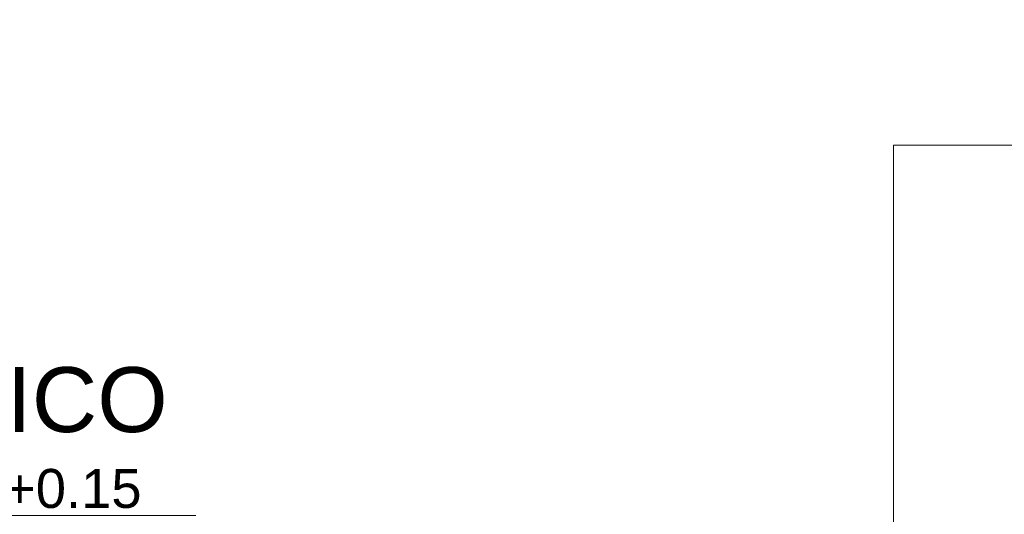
# Model space of a CAD drawing. Header units: millimetres. Extents: x -8931983 to 9630244, y 4 to 18563053.
# Tile 69 of 256: x 349139.15 to 349142.19, y 9281951.1 to 9281952.62. Entities that reach past the tile are written whole.
import ezdxf

# ---------------------------------------------------------------- set-up
doc = ezdxf.new("R2010")
doc.units = ezdxf.units.MM
for name, color, linetype, lineweight in [('.', 7, 'Continuous', 0), ('G-ANNO-DIMS', 7, 'Continuous', 5), ('TEXTO AMBIENTES', 7, 'Continuous', 30)]:
    doc.layers.add(name, color=color, linetype=linetype, lineweight=lineweight)
doc.layers.add('LMOBILIARIO', color=252, linetype='Continuous', lineweight=5, true_color=0x898989)
doc.styles.add('Arial_1', font='arial.ttf', dxfattribs={"height": 0.15})

# ---------------------------------------------------------------- blocks, each defined once
blk = doc.blocks.new('Cotas de elevación - M_Cota de elevación - Destino rellenado-517392-Nivel 1')
at = {"layer": 'G-ANNO-DIMS'}
for p, q in [((0, -0.0015), (0, 0.0015)), ((-0.0015, 0), (0.013, 0))]:
    blk.add_line(p, q, dxfattribs=at)
blk.add_circle((0, 0), 0.001, dxfattribs=at)
blk = doc.blocks.new('ESCRITORIOOO TOPICO')
at = {"layer": 'LMOBILIARIO', "lineweight": 0}
for p, q in [((-0.9748531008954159, 1.475256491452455), (-0.975971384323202, 1.539767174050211)), ((-0.8648696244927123, 1.477163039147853), (-0.865987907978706, 1.54167372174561)), ((-0.5636985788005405, 1.044416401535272), (-0.5682203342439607, 1.305263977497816)), ((-1.260844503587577, 1.03233147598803), (-1.265366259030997, 1.293179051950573)), ((-1.207849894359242, 1.03325012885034), (-1.212371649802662, 1.294097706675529)), ((-0.6166931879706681, 1.043497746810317), (-0.621214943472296, 1.30434532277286)), ((-0.7611940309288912, 0.793881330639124), (-0.743265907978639, 0.7958239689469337)), ((-0.7541108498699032, 0.7285123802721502), (-0.7611940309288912, 0.793881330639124)), ((-0.7441665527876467, 0.7938739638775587), (-0.73949564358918, 0.7943800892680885)), ((-0.7441665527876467, 0.7938739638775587), (-0.7407097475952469, 0.7619719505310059)), ((-0.743265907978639, 0.7958239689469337), (-0.736169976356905, 0.7303373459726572)), ((-0.73949564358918, 0.7943800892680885), (-0.7360388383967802, 0.7624780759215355)), ((-0.100544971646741, 0.8146274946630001), (-0.56143326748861, 0.8066380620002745)), ((-0.56143326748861, 0.8066380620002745), (-0.5580692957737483, 0.612579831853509)), ((-0.1243817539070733, 0.789949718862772), (-0.4397263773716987, 0.784483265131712)), ((-0.1241751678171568, 0.7780323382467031), (-0.1243817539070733, 0.789949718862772)), ((-0.0998912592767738, 0.7769166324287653), (-0.100544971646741, 0.8146274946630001)), ((-0.785534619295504, 0.7601335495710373), (-0.7955152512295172, 0.7510394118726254)), ((-0.7407097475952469, 0.7619719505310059), (-0.7360388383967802, 0.7624780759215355)), ((-0.4397263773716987, 0.784483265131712), (-0.437623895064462, 0.6631968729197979)), ((-1.215178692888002, 0.7437646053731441), (-1.009915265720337, 0.7521910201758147)), ((-1.215178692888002, 0.7437646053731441), (-1.205791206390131, 0.4364124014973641)), ((-1.009915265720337, 0.7521910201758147), (-1.004265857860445, 0.4262922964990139)), ((-1.000947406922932, 0.7523464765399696), (-1.005464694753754, 0.7561220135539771)), ((-0.7955152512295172, 0.7510394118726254), (-1.000947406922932, 0.7523464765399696)), ((-0.7955152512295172, 0.7510394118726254), (-0.7942444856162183, 0.4435465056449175)), ((-0.751187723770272, 0.7288291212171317), (-0.7541108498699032, 0.7285123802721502)), ((-0.751187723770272, 0.7288291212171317), (-0.7341922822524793, 0.5719823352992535)), ((-0.736169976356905, 0.7303373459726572), (-0.7511749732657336, 0.7287114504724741)), ((-0.740251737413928, 0.7300141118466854), (-0.7232562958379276, 0.5731673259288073)), ((-0.437623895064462, 0.6631968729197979), (-0.2060164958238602, 0.667211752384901)), ((-0.0191915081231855, 0.5893178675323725), (-0.0907471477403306, 0.6464536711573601)), ((-0.0142229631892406, 0.5992343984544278), (-0.0845988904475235, 0.655575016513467)), ((-1.383430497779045, 0.4465253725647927), (-1.317284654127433, 0.6342065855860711)), ((-1.378121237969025, 0.4367870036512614), (-1.310823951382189, 0.625303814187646)), ((-0.5580692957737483, 0.612579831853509), (-0.1786599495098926, 0.619156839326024)), ((0.0347193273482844, 0.5640861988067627), (-0.0632296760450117, 0.5945273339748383)), ((-0.0632296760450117, 0.5945273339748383), (-0.0597754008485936, 0.3952597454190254)), ((-0.0275930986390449, 0.4968695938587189), (-0.0191915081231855, 0.5893178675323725)), ((-0.0239677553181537, 0.5072550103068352), (-0.0142229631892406, 0.5992343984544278)), ((-1.787157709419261, 0.5325042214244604), (-1.690322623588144, 0.566321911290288)), ((-1.690322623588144, 0.566321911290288), (-1.686868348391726, 0.36705432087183)), ((-0.7341922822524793, 0.5719823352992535), (-0.7259912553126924, 0.5527019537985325)), ((-0.7259912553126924, 0.5527019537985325), (-0.7232562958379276, 0.5731673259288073)), ((-0.0718269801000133, 0.5513886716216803), (-0.5812298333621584, 0.5425582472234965)), ((-0.0646785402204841, 0.1390149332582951), (-0.0718269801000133, 0.5513886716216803)), ((0.0347193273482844, 0.5640861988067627), (0.035217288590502, 0.5353601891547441)), ((-1.787157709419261, 0.5325042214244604), (-1.786659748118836, 0.5037782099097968)), ((-0.5812298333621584, 0.5425582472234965), (-0.5740813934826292, 0.1301845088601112)), ((-0.5569725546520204, 0.5429787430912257), (-0.5565520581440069, 0.518721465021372)), ((-0.5565520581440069, 0.518721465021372), (-0.4110083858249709, 0.5212444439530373)), ((-0.4110083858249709, 0.5212444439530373), (-0.4114288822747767, 0.545501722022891)), ((0.0079934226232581, 0.5438209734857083), (0.0093751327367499, 0.4641139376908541)), ((0.0471730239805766, 0.5316445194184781), (0.0079934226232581, 0.5438209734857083)), ((0.0471730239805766, 0.5316445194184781), (0.0480045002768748, 0.4836789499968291)), ((-1.79847951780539, 0.4996503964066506), (-1.759745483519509, 0.5131774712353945)), ((-1.79847951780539, 0.4996503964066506), (-1.797648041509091, 0.4516848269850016)), ((-1.759745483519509, 0.5131774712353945), (-1.758363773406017, 0.4334704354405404)), ((-0.1262627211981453, 0.5026090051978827), (-0.5134045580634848, 0.4958979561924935)), ((-0.5134045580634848, 0.4958979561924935), (-0.5128099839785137, 0.4615986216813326)), ((-0.1256681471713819, 0.4683096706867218), (-0.1262627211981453, 0.5026090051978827)), ((-1.726536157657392, 0.4777412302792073), (-1.383430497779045, 0.4465253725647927)), ((-1.722553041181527, 0.4674877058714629), (-1.378121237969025, 0.4367870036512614)), ((-0.5128099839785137, 0.4615986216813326), (-0.1256681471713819, 0.4683096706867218)), ((-0.5128099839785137, 0.4615986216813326), (-0.5003321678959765, 0.3875950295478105)), ((-0.135250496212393, 0.3939236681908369), (-0.1256681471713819, 0.4683096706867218)), ((0.0093751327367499, 0.4641139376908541), (0.0480045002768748, 0.4836789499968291)), ((0.0362166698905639, 0.4777086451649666), (0.03679801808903, 0.4441722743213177)), ((-1.758363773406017, 0.4334704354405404), (-1.797648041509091, 0.4516848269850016)), ((-1.785660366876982, 0.4461266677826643), (-1.785079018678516, 0.4125902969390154)), ((-1.205791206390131, 0.4364124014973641), (-0.9997819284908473, 0.4263700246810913)), ((-0.7942444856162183, 0.4435465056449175), (-0.9997819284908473, 0.4263700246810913)), ((-0.7798149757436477, 0.430183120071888), (-0.7942444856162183, 0.4435465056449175)), ((-0.0597754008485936, 0.3952597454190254), (0.03679801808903, 0.4441722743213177)), ((-1.686868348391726, 0.36705432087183), (-1.785079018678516, 0.4125902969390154)), ((-0.135250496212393, 0.3939236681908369), (-0.5003321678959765, 0.3875950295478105)), ((-0.4413218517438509, 0.1640372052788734), (-0.4748205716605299, 0.3680077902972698)), ((-0.1864770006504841, 0.1684549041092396), (-0.1600678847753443, 0.3734639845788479)), ((-1.275224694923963, 0.3480305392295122), (-1.29958535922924, 0.1440436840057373)), ((-1.275224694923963, 0.3480305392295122), (-1.283140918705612, 0.3589689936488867)), ((-1.275224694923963, 0.3480305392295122), (-0.9695328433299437, 0.3147740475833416)), ((-1.532215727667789, 0.3108805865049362), (-1.556576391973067, 0.1068937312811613)), ((-1.540131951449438, 0.3218190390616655), (-1.532215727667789, 0.3108805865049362)), ((-1.532215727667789, 0.3108805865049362), (-1.22652387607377, 0.2776240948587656)), ((-1.177164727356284, 0.3124237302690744), (-1.162086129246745, 0.3223144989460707)), ((-1.141101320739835, 0.2574446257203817), (-1.177164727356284, 0.3124237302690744)), ((-1.162086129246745, 0.3223144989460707), (-1.125957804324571, 0.2672364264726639)), ((-1.162000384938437, 0.320168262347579), (-1.158071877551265, 0.3227451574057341)), ((-1.162000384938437, 0.320168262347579), (-1.144400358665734, 0.293336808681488)), ((-1.158071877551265, 0.3227451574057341), (-1.140471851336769, 0.2959137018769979)), ((-0.9695328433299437, 0.3147740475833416), (-0.9755386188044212, 0.1086076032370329)), ((-0.9546340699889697, 0.3276121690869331), (-0.9695328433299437, 0.3147740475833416)), ((-1.22652387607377, 0.2776240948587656), (-1.23252965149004, 0.0714576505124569)), ((-1.211625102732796, 0.2904622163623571), (-1.22652387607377, 0.2776240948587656)), ((-1.144400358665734, 0.293336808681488), (-1.140471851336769, 0.2959137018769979)), ((-1.138642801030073, 0.2590572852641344), (-1.141101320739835, 0.2574446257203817)), ((-1.138642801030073, 0.2590572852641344), (-1.052111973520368, 0.1271399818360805)), ((-1.125957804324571, 0.2672364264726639), (-1.138577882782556, 0.2589583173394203)), ((-1.129444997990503, 0.2650905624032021), (-1.042914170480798, 0.133173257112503)), ((-0.4123957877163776, 0.1645386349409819), (-0.4140695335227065, 0.2610924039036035)), ((-0.4013974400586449, 0.1647292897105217), (-0.4030711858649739, 0.2612830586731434)), ((-0.3903990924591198, 0.1649199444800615), (-0.3920728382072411, 0.2614737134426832)), ((-0.3794007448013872, 0.1651105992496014), (-0.3810744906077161, 0.261664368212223)), ((-0.3684023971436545, 0.1653012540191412), (-0.3700761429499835, 0.2618550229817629)), ((-0.3574040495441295, 0.165491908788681), (-0.3590777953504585, 0.2620456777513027)), ((-0.3464057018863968, 0.1656825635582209), (-0.3480794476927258, 0.2622363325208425)), ((-0.3354073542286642, 0.1658732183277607), (-0.3370811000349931, 0.2624269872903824)), ((-0.3354073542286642, 0.1658732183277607), (-0.3370811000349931, 0.2624269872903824)), ((-0.3244090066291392, 0.1660638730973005), (-0.3260827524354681, 0.2626176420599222)), ((-0.3134106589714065, 0.1662545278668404), (-0.3150844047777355, 0.262808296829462)), ((-0.3024123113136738, 0.1664451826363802), (-0.3040860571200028, 0.2629989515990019)), ((-0.2914139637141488, 0.16663583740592), (-0.2930877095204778, 0.2631896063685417)), ((-0.2804156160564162, 0.1668264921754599), (-0.2820893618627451, 0.2633802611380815)), ((-0.2694172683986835, 0.1670171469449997), (-0.2710910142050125, 0.2635709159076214)), ((-0.2584189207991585, 0.1672078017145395), (-0.2600926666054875, 0.2637615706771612)), ((-0.2474205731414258, 0.1673984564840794), (-0.2490943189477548, 0.263952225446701)), ((-0.2364222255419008, 0.1675891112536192), (-0.2380959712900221, 0.2641428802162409)), ((-0.2254238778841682, 0.167779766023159), (-0.2270976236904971, 0.2643335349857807)), ((-0.2144255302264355, 0.1679704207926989), (-0.2160992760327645, 0.2645241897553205)), ((-0.4413218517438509, 0.1640372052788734), (-0.1864770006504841, 0.1684549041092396)), ((-1.29958535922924, 0.1440436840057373), (-1.303844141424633, 0.1399787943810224)), ((-1.052111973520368, 0.1271399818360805), (-1.036033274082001, 0.1137062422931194)), ((-1.036033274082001, 0.1137062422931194), (-1.042914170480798, 0.133173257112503)), ((-0.5740813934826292, 0.1301845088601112), (-0.0646785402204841, 0.1390149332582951)), ((-1.556576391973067, 0.1068937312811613), (-1.56083517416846, 0.1028288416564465))]:
    blk.add_line(p, q, dxfattribs=at)
for points in [[(-1.20117700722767, 1.55907660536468, -0.2070656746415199), (-1.034745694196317, 1.609901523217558), (-0.922212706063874, 1.611852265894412)], [(-0.6415868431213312, 1.56877702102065, 0.2070656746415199), (-0.8096797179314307, 1.613803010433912), (-0.922212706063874, 1.611852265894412)], [(-1.151120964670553, 1.549954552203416, -0.214578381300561), (-1.033965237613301, 1.538761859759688), (-0.920979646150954, 1.540720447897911)], [(-0.6912966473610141, 1.557925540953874, 0.214578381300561), (-0.8079940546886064, 1.542679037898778), (-0.920979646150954, 1.540720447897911)], [(-0.9103667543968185, 0.9284920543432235), (-1.07534196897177, 0.925632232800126, -0.4142135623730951), (-1.187231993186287, 1.033709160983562), (-1.192951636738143, 1.363659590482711, -0.418376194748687), (-1.084836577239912, 1.473349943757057), (-0.9198613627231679, 1.476209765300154)], [(-0.9103667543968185, 0.9284920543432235), (-0.7453915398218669, 0.931351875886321, 0.4142135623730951), (-0.6373146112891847, 1.043241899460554), (-0.6430342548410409, 1.373192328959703, 0.418376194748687), (-0.7548861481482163, 1.479069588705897), (-0.9198613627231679, 1.476209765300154)], [(-0.9109662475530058, 0.9630751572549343), (-1.051265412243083, 0.9606430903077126, -0.2802796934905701), (-1.187831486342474, 1.068292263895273), (-1.167653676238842, 1.328211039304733, -0.4183761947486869), (-1.05953861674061, 1.437901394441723), (-0.9192394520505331, 1.440333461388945)], [(-0.9109662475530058, 0.9630751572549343), (-0.7706670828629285, 0.9655072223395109, 0.2802796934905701), (-0.6379141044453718, 1.077825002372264), (-0.6670883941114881, 1.336888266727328, 0.4183761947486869), (-0.778940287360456, 1.442765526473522), (-0.9192394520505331, 1.440333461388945)]]:
    blk.add_lwpolyline(points, format="xyb", dxfattribs=at)
for points in [[(-1.723819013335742, 0.9054742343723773), (0, 0.9054742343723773), (0, 0), (-1.723819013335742, 0)], [(-1.005501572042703, 0.7563204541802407), (-0.785534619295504, 0.7601335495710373), (-0.7798149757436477, 0.430183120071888), (-0.9997819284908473, 0.4263700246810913)], [(-0.5336994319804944, 0.7694997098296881), (-0.5180521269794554, 0.7697709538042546), (-0.5178989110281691, 0.7609323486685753), (-0.5335462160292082, 0.7606611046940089)], [(-0.4840362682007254, 0.7703606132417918), (-0.4683889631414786, 0.7706318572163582), (-0.4682357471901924, 0.761793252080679), (-0.4838830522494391, 0.7615220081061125)], [(-0.4234881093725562, 0.7714102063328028), (-0.4078408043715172, 0.7716814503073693), (-0.4076875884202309, 0.76284284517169), (-0.42333489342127, 0.7625716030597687)], [(-0.396955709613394, 0.7718701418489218), (-0.3813084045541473, 0.7721413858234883), (-0.381155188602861, 0.763302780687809), (-0.3968024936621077, 0.7630315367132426)], [(-0.3472925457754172, 0.7727310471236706), (-0.3316452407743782, 0.7730022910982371), (-0.3314920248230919, 0.7641636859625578), (-0.347139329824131, 0.7638924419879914)], [(-0.3262028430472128, 0.7730966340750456), (-0.3105555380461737, 0.773367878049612), (-0.3104023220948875, 0.7645292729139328), (-0.3260496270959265, 0.7642580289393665)], [(-0.2996704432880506, 0.7735565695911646), (-0.2840231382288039, 0.7738278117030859), (-0.2838699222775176, 0.7649892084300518), (-0.2995172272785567, 0.7647179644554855)], [(-0.299411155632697, 0.7585989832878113), (-0.283763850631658, 0.7588702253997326), (-0.2836106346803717, 0.7500316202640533), (-0.2992579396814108, 0.7497603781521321)], [(-0.2765396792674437, 0.7739575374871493), (-0.260892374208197, 0.7742287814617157), (-0.2607391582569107, 0.7653901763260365), (-0.2763864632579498, 0.76511893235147)], [(-0.2762803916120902, 0.758999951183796), (-0.2606330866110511, 0.7592711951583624), (-0.2604798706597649, 0.7504325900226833), (-0.2761271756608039, 0.7501613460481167)], [(-0.2500072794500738, 0.7744174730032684), (-0.2343599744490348, 0.7746887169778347), (-0.2342067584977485, 0.7658501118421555), (-0.2498540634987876, 0.765578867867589)], [(-0.2497479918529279, 0.759459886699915), (-0.2341006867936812, 0.7597311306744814), (-0.233947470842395, 0.7508925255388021), (-0.249594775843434, 0.7506212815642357)], [(-0.227556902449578, 0.774806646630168), (-0.211909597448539, 0.7750778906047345), (-0.2117563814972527, 0.7662392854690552), (-0.2274036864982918, 0.7659680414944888)], [(-0.2272976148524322, 0.7598490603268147), (-0.2116503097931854, 0.7601203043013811), (-0.2114970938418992, 0.7512816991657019), (-0.2271443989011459, 0.7510104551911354)], [(-0.2010245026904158, 0.775266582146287), (-0.1853771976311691, 0.7755378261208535), (-0.1852239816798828, 0.7666992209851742), (-0.2008712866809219, 0.7664279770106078)], [(-0.2007652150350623, 0.7603089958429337), (-0.1851179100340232, 0.7605802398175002), (-0.184964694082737, 0.7517416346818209), (-0.200611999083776, 0.7514703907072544)], [(-0.1778937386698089, 0.7756675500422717), (-0.1622464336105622, 0.7759387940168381), (-0.162093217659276, 0.7671001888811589), (-0.177740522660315, 0.7668289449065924)], [(-1.005501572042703, 0.7563204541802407), (-1.225468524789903, 0.752507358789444), (-1.219748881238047, 0.4225569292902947), (-0.9997819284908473, 0.4263700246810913)], [(-0.5334401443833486, 0.7545421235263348), (-0.5177928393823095, 0.7548133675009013), (-0.5176396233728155, 0.745974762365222), (-0.5332869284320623, 0.7457035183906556)], [(-0.5331690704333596, 0.7389046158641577), (-0.5175217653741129, 0.7391758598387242), (-0.5173685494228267, 0.7303372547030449), (-0.5330158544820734, 0.7300660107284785)], [(-0.5069077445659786, 0.7550020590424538), (-0.4912604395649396, 0.7552733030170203), (-0.4911072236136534, 0.746434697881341), (-0.5067545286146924, 0.7461634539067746)], [(-0.5066366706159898, 0.7393645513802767), (-0.4909893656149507, 0.7396357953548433), (-0.4908361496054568, 0.7307971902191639), (-0.5064834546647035, 0.7305259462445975)], [(-0.3966964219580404, 0.7569125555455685), (-0.3810491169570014, 0.757183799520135), (-0.3808959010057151, 0.7483451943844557), (-0.3965432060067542, 0.7480739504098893)], [(-0.3964253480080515, 0.7412750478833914), (-0.3807780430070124, 0.741546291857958), (-0.3806248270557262, 0.7327076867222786), (-0.3962721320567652, 0.7324364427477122)], [(-0.3735656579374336, 0.7573135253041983), (-0.3579183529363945, 0.7575847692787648), (-0.3577651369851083, 0.7487461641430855), (-0.3734124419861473, 0.7484749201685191)], [(-0.3732945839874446, 0.7416760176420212), (-0.3576472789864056, 0.7419472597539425), (-0.3574940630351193, 0.7331086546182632), (-0.3731413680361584, 0.732837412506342)], [(-0.3470332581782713, 0.7577734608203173), (-0.3313859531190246, 0.7580447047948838), (-0.3312327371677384, 0.7492060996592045), (-0.3468800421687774, 0.7489348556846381)], [(-0.3467621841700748, 0.7421359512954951), (-0.3311148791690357, 0.7424071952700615), (-0.3309616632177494, 0.7335685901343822), (-0.3466089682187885, 0.7332973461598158)], [(-0.3259435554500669, 0.7581390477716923), (-0.3102962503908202, 0.7584102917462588), (-0.3101430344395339, 0.7495716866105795), (-0.3257903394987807, 0.7493004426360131)], [(-0.325672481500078, 0.7425015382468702), (-0.3100251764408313, 0.7427727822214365), (-0.309871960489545, 0.7339341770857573), (-0.3255192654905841, 0.7336629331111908)], [(-0.3254249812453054, 0.7282239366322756), (-0.3097776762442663, 0.7284951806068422), (-0.3096244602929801, 0.7196565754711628), (-0.3252717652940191, 0.7193853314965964)], [(-0.2991400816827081, 0.7429614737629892), (-0.2834927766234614, 0.7432327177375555), (-0.2833395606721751, 0.7343941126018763), (-0.2989868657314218, 0.7341228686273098)], [(-0.2988925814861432, 0.7286838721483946), (-0.2832452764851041, 0.7289551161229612), (-0.2830920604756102, 0.7201165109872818), (-0.2987393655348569, 0.7198452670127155)], [(-0.2760093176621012, 0.743362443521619), (-0.2603620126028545, 0.7436336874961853), (-0.2602087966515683, 0.7347950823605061), (-0.275856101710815, 0.7345238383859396)], [(-0.2757618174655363, 0.7290848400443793), (-0.2601145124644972, 0.7293560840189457), (-0.2599612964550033, 0.7205174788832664), (-0.27560860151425, 0.7202462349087)], [(-0.2494769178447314, 0.7438223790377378), (-0.2338296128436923, 0.7440936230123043), (-0.233676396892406, 0.7352550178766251), (-0.2493237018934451, 0.7349837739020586)], [(-0.2492294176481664, 0.7295447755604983), (-0.2335821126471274, 0.7298160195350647), (-0.2334288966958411, 0.7209774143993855), (-0.2490762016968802, 0.720706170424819)], [(-0.2270265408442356, 0.7442115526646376), (-0.2113792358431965, 0.7444827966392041), (-0.2112260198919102, 0.7356441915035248), (-0.2268733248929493, 0.7353729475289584)], [(-0.2267790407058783, 0.7299339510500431), (-0.2111317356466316, 0.7302051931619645), (-0.2109785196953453, 0.7213665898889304), (-0.2266258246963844, 0.7210953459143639)], [(-0.5329215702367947, 0.7246270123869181), (-0.517274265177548, 0.7248982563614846), (-0.5171210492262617, 0.7160596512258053), (-0.5327683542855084, 0.715788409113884)], [(-0.5326622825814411, 0.7096694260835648), (-0.517014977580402, 0.7099406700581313), (-0.5168617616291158, 0.701102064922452), (-0.5325090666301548, 0.7008308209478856)], [(-0.5063891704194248, 0.7250869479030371), (-0.4907418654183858, 0.7253581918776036), (-0.4905886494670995, 0.7165195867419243), (-0.5062359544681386, 0.7162483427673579)], [(-0.5061298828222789, 0.7101293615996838), (-0.4904825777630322, 0.7104006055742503), (-0.490329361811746, 0.701562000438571), (-0.5059766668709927, 0.7012907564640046)], [(-0.4832584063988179, 0.7254879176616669), (-0.4676111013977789, 0.7257591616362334), (-0.4674578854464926, 0.7169205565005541), (-0.4831051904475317, 0.7166493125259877)], [(-0.4829991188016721, 0.7105303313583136), (-0.4673518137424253, 0.7108015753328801), (-0.4671985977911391, 0.7019629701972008), (-0.4828459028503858, 0.7016917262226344)], [(-0.4227102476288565, 0.726537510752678), (-0.4070629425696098, 0.7268087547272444), (-0.4069097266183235, 0.7179701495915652), (-0.4225570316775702, 0.7176989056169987)], [(-0.4224509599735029, 0.7115799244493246), (-0.4068036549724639, 0.7118511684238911), (-0.4066504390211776, 0.7030125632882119), (-0.4222977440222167, 0.7027413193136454)], [(-0.3961778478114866, 0.726997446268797), (-0.3805305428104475, 0.7272686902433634), (-0.3803773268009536, 0.7184300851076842), (-0.3960246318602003, 0.7181588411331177)], [(-0.3959185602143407, 0.7120398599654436), (-0.380271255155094, 0.7123111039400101), (-0.3801180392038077, 0.7034724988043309), (-0.3957653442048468, 0.7032012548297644)], [(-0.3730470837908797, 0.7273984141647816), (-0.3573997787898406, 0.7276696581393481), (-0.3572465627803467, 0.7188310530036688), (-0.3728938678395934, 0.7185598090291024)], [(-0.3727877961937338, 0.7124408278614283), (-0.3571404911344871, 0.7127120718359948), (-0.3569872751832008, 0.7038734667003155), (-0.3726345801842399, 0.7036022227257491)], [(-0.3465146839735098, 0.7278583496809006), (-0.3308673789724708, 0.7281295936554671), (-0.3307141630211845, 0.7192909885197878), (-0.3463614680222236, 0.7190197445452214)], [(-0.3462553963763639, 0.7129007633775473), (-0.3306080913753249, 0.7131720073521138), (-0.3304548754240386, 0.7043334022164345), (-0.3461021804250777, 0.7040621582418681)], [(-0.3251656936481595, 0.7132663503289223), (-0.3095183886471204, 0.7135375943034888), (-0.3093651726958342, 0.7046989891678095), (-0.3250124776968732, 0.7044277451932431)], [(-0.2986332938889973, 0.7137262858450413), (-0.2829859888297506, 0.7139975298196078), (-0.2828327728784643, 0.7051589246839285), (-0.2984800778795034, 0.7048876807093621)], [(-0.2983622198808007, 0.6980887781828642), (-0.2827149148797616, 0.6983600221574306), (-0.2825616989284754, 0.6895214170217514), (-0.2982090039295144, 0.689250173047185)], [(-0.2755025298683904, 0.714127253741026), (-0.2598552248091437, 0.7143984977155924), (-0.2597020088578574, 0.7055598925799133), (-0.2753493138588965, 0.7052886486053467)], [(-0.2752314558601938, 0.698489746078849), (-0.2595841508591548, 0.6987609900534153), (-0.2594309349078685, 0.689922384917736), (-0.2750782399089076, 0.6896511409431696)], [(-0.2489701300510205, 0.714587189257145), (-0.2333228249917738, 0.7148584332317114), (-0.2331696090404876, 0.7060198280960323), (-0.2488169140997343, 0.7057485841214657)], [(-0.2486990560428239, 0.698949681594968), (-0.2330517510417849, 0.6992209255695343), (-0.2328985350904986, 0.6903823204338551), (-0.2485458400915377, 0.6901110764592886)], [(-0.2265197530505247, 0.7149763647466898), (-0.2108724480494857, 0.7152476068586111), (-0.2107192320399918, 0.7064090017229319), (-0.2263665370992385, 0.7061377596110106)], [(-0.2262486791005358, 0.6993388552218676), (-0.2106013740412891, 0.6996100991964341), (-0.2104481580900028, 0.6907714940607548), (-0.2260954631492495, 0.6905002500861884)], [(-0.5323912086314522, 0.6940319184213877), (-0.5167439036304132, 0.6943031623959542), (-0.5165906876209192, 0.6854645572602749), (-0.532237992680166, 0.6851933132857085)], [(-0.5058588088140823, 0.6944918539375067), (-0.4902115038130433, 0.6947630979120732), (-0.490058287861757, 0.6859244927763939), (-0.5057055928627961, 0.6856532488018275)], [(-0.4827280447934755, 0.6948928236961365), (-0.4670807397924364, 0.6951640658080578), (-0.4669275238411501, 0.6863254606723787), (-0.4825748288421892, 0.6860542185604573)], [(-0.422179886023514, 0.6959424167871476), (-0.406532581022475, 0.696213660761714), (-0.406379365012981, 0.6873750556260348), (-0.4220266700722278, 0.6871038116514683)], [(-0.3956474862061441, 0.6964023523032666), (-0.380000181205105, 0.696673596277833), (-0.3798469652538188, 0.6878349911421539), (-0.3954942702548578, 0.6875637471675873)], [(-0.3725167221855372, 0.6968033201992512), (-0.3568694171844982, 0.6970745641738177), (-0.3567162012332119, 0.6882359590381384), (-0.372363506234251, 0.687964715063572)], [(-0.345984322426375, 0.6972632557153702), (-0.3303370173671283, 0.6975344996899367), (-0.330183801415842, 0.6886958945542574), (-0.3458311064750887, 0.688424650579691)], [(-0.3248946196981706, 0.6976288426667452), (-0.3092473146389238, 0.6979000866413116), (-0.3090940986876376, 0.6890614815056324), (-0.3247414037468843, 0.688790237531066)], [(-1.304045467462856, 0.1399644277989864), (-1.283140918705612, 0.3589689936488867), (-0.9546340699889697, 0.3276121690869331), (-0.9755386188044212, 0.1086076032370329)], [(-1.561036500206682, 0.1028144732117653), (-1.540131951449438, 0.3218190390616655), (-1.211625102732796, 0.2904622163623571), (-1.23252965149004, 0.0714576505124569)]]:
    blk.add_lwpolyline(points, close=True, dxfattribs=at)
for points in [[(-0.1775339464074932, 0.7549121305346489), (-0.1776344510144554, 0.7607099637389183), (-0.1701989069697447, 0.7608388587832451)], [(-0.1512797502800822, 0.7714208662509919), (-0.1513613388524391, 0.7761274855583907), (-0.1357140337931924, 0.7763987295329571), (-0.1357120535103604, 0.7762844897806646)], [(-0.1936366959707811, 0.7359490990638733), (-0.2003409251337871, 0.7358328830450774), (-0.2004941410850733, 0.7446714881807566), (-0.1871291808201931, 0.7449031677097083)], [(-0.2001335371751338, 0.7238692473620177), (-0.2002466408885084, 0.7303938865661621), (-0.1968827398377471, 0.730452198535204)]]:
    blk.add_lwpolyline(points, dxfattribs=at)
for centre, radius in [((-0.1162119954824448, 0.6865211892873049), 0.0918569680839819), ((-1.286763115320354, 0.6662298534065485), 0.0918569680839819), ((-0.0883769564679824, 0.6516266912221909), 0.0277161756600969), ((-1.31337201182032, 0.6303915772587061), 0.0277161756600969), ((-0.0257804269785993, 0.5020623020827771), 0.0277161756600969), ((-1.724544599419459, 0.4726144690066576), 0.0277161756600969)]:
    blk.add_circle(centre, radius, dxfattribs=at)
for centre, radius, start, end in [((-1.177706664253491, 1.54596802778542), 0.0268829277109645, 150.8159140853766, 8.527962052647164), ((-0.6645887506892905, 1.554862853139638), 0.0268829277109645, 173.4582673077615, 31.17031522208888), ((-1.23886895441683, 1.293638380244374), 0.0265012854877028, 0.9931147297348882, 180.9931147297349), ((-0.5947176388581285, 1.30480465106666), 0.0265012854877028, 0.9931147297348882, 180.9931147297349), ((-1.234484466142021, 1.0377285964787), 0.0269068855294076, 191.5711777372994, 350.6350771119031), ((-0.5901958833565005, 1.043957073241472), 0.0265012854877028, 180.9931147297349, 0.9931147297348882), ((-0.087673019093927, 0.6510143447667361), 0.0054999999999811, 56.01799622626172, 236.0179962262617), ((-1.314054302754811, 0.6297552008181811), 0.0054999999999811, 305.968233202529, 125.9682332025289), ((-0.0257804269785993, 0.5020623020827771), 0.0055000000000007, 250.7569169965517, 70.7569169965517), ((-1.724544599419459, 0.4726144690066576), 0.0055000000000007, 111.2293123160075, 291.2293123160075), ((-0.4987409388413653, 0.3632600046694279), 0.0243869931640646, 7.426874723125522, 93.741155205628), ((-0.1359973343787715, 0.3695481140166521), 0.0243869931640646, 88.24507403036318, 174.5593547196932)]:
    blk.add_arc(centre, radius, start, end, dxfattribs=at)
for points, knots in [([(-0.9757934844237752, 0.6661854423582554), (-0.9720070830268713, 0.6663894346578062), (-0.966284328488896, 0.6666977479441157), (-0.9580478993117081, 0.670589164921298), (-0.9511583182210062, 0.666190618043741), (-0.9439958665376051, 0.6713637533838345), (-0.9366576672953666, 0.6654244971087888), (-0.9300396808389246, 0.6747109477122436), (-0.9230155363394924, 0.6634646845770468), (-0.9167720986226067, 0.6740912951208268), (-0.9079075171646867, 0.6630154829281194), (-0.9022584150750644, 0.6732093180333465), (-0.8965235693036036, 0.665348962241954), (-0.8883889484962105, 0.674307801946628), (-0.8756254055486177, 0.6588039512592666), (-0.8701539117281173, 0.6714031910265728), (-0.8612303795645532, 0.6603536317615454), (-0.8506754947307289, 0.6748187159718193), (-0.8446199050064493, 0.6630603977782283), (-0.8425369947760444, 0.6703558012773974), (-0.838225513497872, 0.6655572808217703), (-0.8333896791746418, 0.6707082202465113), (-0.8264438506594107, 0.6667231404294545), (-0.8202161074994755, 0.6716144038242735), (-0.8153428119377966, 0.666449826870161), (-0.8131675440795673, 0.673166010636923), (-0.8115957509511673, 0.6697752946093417), (-0.8103979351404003, 0.670048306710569), (-0.8099016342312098, 0.6701614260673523)], [0, 0, 0, 0, 0.0113473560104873, 0.0171503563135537, 0.0259843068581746, 0.031593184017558, 0.0404271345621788, 0.0465813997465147, 0.056319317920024, 0.061289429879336, 0.07317715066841, 0.0781475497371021, 0.0860195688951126, 0.0890326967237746, 0.1091108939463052, 0.113047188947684, 0.1196384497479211, 0.1365863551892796, 0.1405661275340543, 0.1445022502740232, 0.1489528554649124, 0.1520994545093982, 0.1621418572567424, 0.1677097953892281, 0.172160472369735, 0.1761401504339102, 0.1781299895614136, 0.1795377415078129, 0.1795377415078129, 0.1795377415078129, 0.1795377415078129]), ([(-0.9715172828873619, 0.6834036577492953), (-0.9677308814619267, 0.6836076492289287), (-0.9620081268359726, 0.6839159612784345), (-0.9537716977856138, 0.6878073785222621), (-0.9468821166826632, 0.6834088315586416), (-0.939719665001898, 0.6885819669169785), (-0.932381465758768, 0.6826427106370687), (-0.9257634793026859, 0.6919291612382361), (-0.9187393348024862, 0.6806828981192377), (-0.9124958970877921, 0.6913095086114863), (-0.9036313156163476, 0.6802336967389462), (-0.8979822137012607, 0.6904275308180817), (-0.8922473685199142, 0.6825671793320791), (-0.8841127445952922, 0.6915260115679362), (-0.8713492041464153, 0.6760221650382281), (-0.8658777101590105, 0.6886214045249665), (-0.8569541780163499, 0.6775718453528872), (-0.8463992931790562, 0.69203692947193), (-0.8403437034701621, 0.6802786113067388), (-0.8382607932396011, 0.6875740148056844), (-0.8339493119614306, 0.6827754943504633), (-0.8291134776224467, 0.687926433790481), (-0.8221676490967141, 0.6839413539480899), (-0.8159399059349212, 0.6888326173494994), (-0.8110666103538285, 0.6836680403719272), (-0.808891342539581, 0.6903842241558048), (-0.8073195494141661, 0.6869935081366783), (-0.8061217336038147, 0.6872665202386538), (-0.8056254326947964, 0.687379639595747)], [0, 0, 0, 0, 0.0113473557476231, 0.0171503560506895, 0.0259843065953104, 0.0315931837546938, 0.0404271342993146, 0.0465813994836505, 0.0563193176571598, 0.0612894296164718, 0.0731771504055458, 0.0781475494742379, 0.0860195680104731, 0.0890326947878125, 0.1091108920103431, 0.1130471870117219, 0.1196384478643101, 0.1365863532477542, 0.140566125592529, 0.1445022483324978, 0.1489528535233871, 0.1520994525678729, 0.1621418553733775, 0.1677097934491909, 0.1721604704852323, 0.1761401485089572, 0.1781299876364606, 0.1795377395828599, 0.1795377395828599, 0.1795377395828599, 0.1795377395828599]), ([(-0.9765604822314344, 0.644456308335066), (-0.972774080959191, 0.644660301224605), (-0.9670513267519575, 0.6449686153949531), (-0.9588148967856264, 0.6488600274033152), (-0.9519253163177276, 0.6444614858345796), (-0.9447628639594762, 0.6496346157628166), (-0.9374246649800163, 0.6436953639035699), (-0.930806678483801, 0.6529818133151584), (-0.9237825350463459, 0.6417355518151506), (-0.9175390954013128, 0.652362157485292), (-0.908674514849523, 0.641286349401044), (-0.9030254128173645, 0.651480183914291), (-0.8972905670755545, 0.6436198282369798), (-0.8891559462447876, 0.6525786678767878), (-0.8763924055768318, 0.6370748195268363), (-0.8709209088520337, 0.6496740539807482), (-0.8619973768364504, 0.6386244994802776), (-0.8514424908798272, 0.6530895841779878), (-0.8453869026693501, 0.6413312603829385), (-0.8433039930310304, 0.6486266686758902), (-0.8389925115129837, 0.6438281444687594), (-0.8341566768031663, 0.6489790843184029), (-0.827210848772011, 0.6449940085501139), (-0.8209831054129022, 0.6498852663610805), (-0.8161098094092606, 0.644720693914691), (-0.8139345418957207, 0.6514368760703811), (-0.8123627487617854, 0.6480461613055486), (-0.811164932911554, 0.6483191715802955), (-0.8106686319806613, 0.6484322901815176)], [0, 0, 0, 0, 0.0113473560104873, 0.0171503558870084, 0.0259843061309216, 0.0315931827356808, 0.0404271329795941, 0.0465813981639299, 0.0563193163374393, 0.0612894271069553, 0.0731771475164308, 0.0781475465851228, 0.0860195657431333, 0.0890326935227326, 0.1091108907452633, 0.1130471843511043, 0.1196384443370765, 0.136586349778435, 0.1405661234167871, 0.1445022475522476, 0.1489528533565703, 0.1520994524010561, 0.1621418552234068, 0.1677097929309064, 0.1721604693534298, 0.1761401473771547, 0.1781299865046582, 0.1795377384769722, 0.1795377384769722, 0.1795377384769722, 0.1795377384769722]), ([(-0.9713280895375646, 0.5405393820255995), (-0.9675416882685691, 0.5407433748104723), (-0.9618189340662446, 0.5410516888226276), (-0.9535825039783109, 0.5449431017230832), (-0.9466929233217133, 0.5405445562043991), (-0.93953047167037, 0.5457176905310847), (-0.9321922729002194, 0.5397784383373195), (-0.9255742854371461, 0.5490648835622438), (-0.9185501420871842, 0.5378186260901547), (-0.9123067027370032, 0.5484452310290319), (-0.9034421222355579, 0.5373694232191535), (-0.897793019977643, 0.5475632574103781), (-0.8920581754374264, 0.5397029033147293), (-0.8839235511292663, 0.5486617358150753), (-0.8711600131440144, 0.533157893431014), (-0.8656885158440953, 0.5457571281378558), (-0.8567649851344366, 0.5347075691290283), (-0.8462100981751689, 0.5491726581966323), (-0.8401545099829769, 0.5374143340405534), (-0.8380716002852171, 0.5447097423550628), (-0.8337601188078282, 0.5399112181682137), (-0.8289242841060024, 0.545062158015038), (-0.8219784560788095, 0.5410770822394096), (-0.815750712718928, 0.545968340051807), (-0.8108774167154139, 0.5408037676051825), (-0.8087021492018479, 0.5475199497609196), (-0.807130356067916, 0.544129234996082), (-0.8059325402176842, 0.5444022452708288), (-0.8054362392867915, 0.5445153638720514)], [0, 0, 0, 0, 0.0113473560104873, 0.0171503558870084, 0.0259843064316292, 0.0315931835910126, 0.0404271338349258, 0.0465813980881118, 0.0563193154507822, 0.0612894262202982, 0.0731771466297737, 0.0781475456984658, 0.0860195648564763, 0.0890326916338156, 0.109110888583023, 0.113047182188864, 0.1196384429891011, 0.1365863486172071, 0.1405661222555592, 0.144502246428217, 0.1489528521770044, 0.1520994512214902, 0.162141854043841, 0.1677097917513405, 0.1721604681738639, 0.1761401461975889, 0.1781299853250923, 0.1795377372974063, 0.1795377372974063, 0.1795377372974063, 0.1795377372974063]), ([(-0.9670518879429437, 0.5577575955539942), (-0.9632654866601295, 0.5579615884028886), (-0.957542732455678, 0.5582699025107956), (-0.9493063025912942, 0.5621613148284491), (-0.9424167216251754, 0.5577627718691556), (-0.9352542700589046, 0.5629359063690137), (-0.9279160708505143, 0.5569966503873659), (-0.9212980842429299, 0.5662831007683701), (-0.9142739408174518, 0.5550368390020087), (-0.9080305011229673, 0.5656634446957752), (-0.8991659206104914, 0.554587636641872), (-0.893516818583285, 0.5647814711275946), (-0.8877819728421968, 0.5569211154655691), (-0.8796473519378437, 0.5658799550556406), (-0.8668838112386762, 0.550376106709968), (-0.8614123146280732, 0.5629753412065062), (-0.8524887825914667, 0.5519257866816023), (-0.841933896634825, 0.5663908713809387), (-0.8358783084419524, 0.5546325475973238), (-0.8337953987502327, 0.5619279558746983), (-0.8294839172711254, 0.5571294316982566), (-0.8246480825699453, 0.5622803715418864), (-0.8177022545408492, 0.5582952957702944), (-0.811474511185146, 0.563186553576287), (-0.8066012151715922, 0.5580219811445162), (-0.8044259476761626, 0.5647381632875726), (-0.8028541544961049, 0.5613474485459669), (-0.80165633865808, 0.5616204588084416), (-0.8011600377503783, 0.561733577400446)], [0, 0, 0, 0, 0.0113473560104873, 0.0171503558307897, 0.025984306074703, 0.0315931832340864, 0.0404271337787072, 0.0465813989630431, 0.0563193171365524, 0.0612894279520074, 0.0731771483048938, 0.0781475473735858, 0.0860195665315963, 0.0890326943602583, 0.109110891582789, 0.1130471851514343, 0.1196384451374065, 0.136586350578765, 0.1405661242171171, 0.1445022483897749, 0.1489528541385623, 0.1520994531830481, 0.1621418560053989, 0.1677097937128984, 0.1721604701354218, 0.1761401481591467, 0.1781299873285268, 0.179537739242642, 0.179537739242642, 0.179537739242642, 0.179537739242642]), ([(-0.9720950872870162, 0.51881024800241), (-0.9683086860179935, 0.5190142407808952), (-0.9625859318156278, 0.5193225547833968), (-0.9543495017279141, 0.5232139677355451), (-0.9474599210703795, 0.5188154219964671), (-0.9402974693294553, 0.5239885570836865), (-0.9329592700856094, 0.5180493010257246), (-0.9263412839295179, 0.5273357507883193), (-0.9193171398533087, 0.5160894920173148), (-0.9130737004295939, 0.526716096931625), (-0.904209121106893, 0.5156402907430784), (-0.8985600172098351, 0.5258341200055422), (-0.8928251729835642, 0.5179737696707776), (-0.8846905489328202, 0.5269326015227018), (-0.8719270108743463, 0.5114287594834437), (-0.8664555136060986, 0.5240279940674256), (-0.8575319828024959, 0.5129784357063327), (-0.8469770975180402, 0.5274435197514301), (-0.8409215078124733, 0.5156852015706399), (-0.8388385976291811, 0.522980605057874), (-0.8345271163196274, 0.518182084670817), (-0.8296912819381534, 0.5233330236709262), (-0.8227454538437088, 0.5193479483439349), (-0.8165177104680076, 0.5242392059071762), (-0.8116444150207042, 0.519074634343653), (-0.8094691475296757, 0.525790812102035), (-0.8078973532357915, 0.5224001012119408), (-0.8066995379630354, 0.5226731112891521), (-0.8062032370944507, 0.5227862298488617)], [0, 0, 0, 0, 0.0113473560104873, 0.0171503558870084, 0.0259843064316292, 0.0315931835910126, 0.0404271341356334, 0.0465813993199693, 0.0563193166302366, 0.0612894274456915, 0.073177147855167, 0.0781475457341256, 0.0860195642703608, 0.0890326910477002, 0.1091108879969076, 0.1130471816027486, 0.1196384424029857, 0.1365863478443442, 0.1405661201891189, 0.1445022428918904, 0.1489528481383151, 0.1520994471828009, 0.1621418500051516, 0.1677097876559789, 0.1721604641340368, 0.1761401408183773, 0.1781299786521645, 0.1795377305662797, 0.1795377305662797, 0.1795377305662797, 0.1795377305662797]), ([(-1.189126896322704, 0.5036186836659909), (-1.185340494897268, 0.5038226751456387), (-1.179617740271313, 0.5041309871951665), (-1.171381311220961, 0.5080224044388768), (-1.164491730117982, 0.5036238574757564), (-1.157329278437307, 0.5087969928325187), (-1.149991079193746, 0.5028577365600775), (-1.143373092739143, 0.5121441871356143), (-1.136348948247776, 0.5008979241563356), (-1.130105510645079, 0.5115245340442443), (-1.121240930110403, 0.5004487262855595), (-1.115591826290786, 0.5106425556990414), (-1.109856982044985, 0.5027822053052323), (-1.101722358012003, 0.5117410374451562), (-1.088958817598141, 0.4962371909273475), (-1.083487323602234, 0.5088364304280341), (-1.074563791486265, 0.4977868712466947), (-1.064008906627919, 0.5122519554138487), (-1.057953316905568, 0.5004936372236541), (-1.05587040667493, 0.5077890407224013), (-1.051558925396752, 0.5029905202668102), (-1.046723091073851, 0.5081414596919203), (-1.039777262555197, 0.5041563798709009), (-1.033549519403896, 0.5090476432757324), (-1.028676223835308, 0.5038830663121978), (-1.026500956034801, 0.510599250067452), (-1.024929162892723, 0.5072085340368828), (-1.023731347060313, 0.5074815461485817), (-1.023235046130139, 0.5075946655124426)], [0, 0, 0, 0, 0.0113473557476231, 0.0171503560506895, 0.0259843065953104, 0.0315931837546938, 0.0404271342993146, 0.0465813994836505, 0.0563193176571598, 0.0612894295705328, 0.0731771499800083, 0.0781475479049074, 0.0860195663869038, 0.0890326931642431, 0.1091108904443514, 0.1130471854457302, 0.1196384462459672, 0.1365863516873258, 0.1405661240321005, 0.1445022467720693, 0.1489528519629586, 0.1520994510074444, 0.1621418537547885, 0.1677097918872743, 0.1721604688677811, 0.1761401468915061, 0.1781299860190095, 0.1795377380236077, 0.1795377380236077, 0.1795377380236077, 0.1795377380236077]), ([(-1.182029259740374, 0.4900263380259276), (-1.178242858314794, 0.490230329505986), (-1.172520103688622, 0.4905386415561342), (-1.164283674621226, 0.4944300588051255), (-1.157394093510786, 0.4900315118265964), (-1.150231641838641, 0.495204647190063), (-1.142893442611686, 0.4892653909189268), (-1.136275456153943, 0.4985518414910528), (-1.129251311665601, 0.4873055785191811), (-1.123007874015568, 0.4979321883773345), (-1.114143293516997, 0.4868563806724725), (-1.108494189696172, 0.4970502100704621), (-1.102759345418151, 0.4891898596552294), (-1.094624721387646, 0.4981486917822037), (-1.081861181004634, 0.4826448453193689), (-1.076389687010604, 0.4952440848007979), (-1.067466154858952, 0.4841945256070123), (-1.056911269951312, 0.4986596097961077), (-1.050855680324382, 0.4869012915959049), (-1.048772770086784, 0.4941966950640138), (-1.044461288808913, 0.4893981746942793), (-1.039625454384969, 0.4945491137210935), (-1.032679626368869, 0.4905640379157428), (-1.02645188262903, 0.4954552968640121), (-1.021578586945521, 0.4902907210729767), (-1.019403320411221, 0.4970069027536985), (-1.017831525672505, 0.4936161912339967), (-1.016633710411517, 0.4938892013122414), (-1.016137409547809, 0.4940023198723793)], [0, 0, 0, 0, 0.0113473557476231, 0.0171503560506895, 0.0259843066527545, 0.0315931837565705, 0.0404271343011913, 0.0465813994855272, 0.0563193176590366, 0.0612894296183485, 0.0731771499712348, 0.0781475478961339, 0.0860195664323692, 0.0890326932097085, 0.1091108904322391, 0.113047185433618, 0.1196384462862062, 0.1365863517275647, 0.1405661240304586, 0.1445022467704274, 0.1489528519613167, 0.1520994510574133, 0.162141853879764, 0.1677097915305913, 0.1721604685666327, 0.1761401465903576, 0.1781299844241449, 0.17953773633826, 0.17953773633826, 0.17953773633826, 0.17953773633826]), ([(-1.187072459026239, 0.4510789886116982), (-1.18328605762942, 0.4512829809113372), (-1.177563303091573, 0.4515912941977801), (-1.1693268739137, 0.4554827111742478), (-1.162437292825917, 0.4510841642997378), (-1.15527484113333, 0.4562572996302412), (-1.147936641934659, 0.4503180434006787), (-1.141318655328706, 0.4596044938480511), (-1.134294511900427, 0.4483582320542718), (-1.128051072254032, 0.4589848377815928), (-1.119186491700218, 0.4479090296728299), (-1.113537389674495, 0.4581028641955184), (-1.107802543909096, 0.4502425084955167), (-1.099667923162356, 0.4592013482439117), (-1.086904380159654, 0.4436974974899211), (-1.081432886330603, 0.4562967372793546), (-1.072509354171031, 0.4452471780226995), (-1.061954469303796, 0.4597122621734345), (-1.055898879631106, 0.4479539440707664), (-1.053815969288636, 0.4552493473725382), (-1.049504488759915, 0.4504508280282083), (-1.044668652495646, 0.4556017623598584), (-1.037722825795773, 0.4516166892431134), (-1.031495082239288, 0.4565079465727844), (-1.026621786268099, 0.4513433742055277), (-1.02444651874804, 0.4580595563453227), (-1.022874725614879, 0.4546688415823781), (-1.02167690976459, 0.4549418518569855), (-1.021180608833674, 0.4550549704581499)], [0, 0, 0, 0, 0.0113473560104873, 0.0171503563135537, 0.0259843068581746, 0.031593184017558, 0.0404271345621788, 0.0465813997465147, 0.056319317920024, 0.06128942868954, 0.0731771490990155, 0.0781475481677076, 0.0860195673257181, 0.0890326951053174, 0.1091108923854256, 0.1130471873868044, 0.1196384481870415, 0.1365863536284, 0.1405661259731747, 0.1445022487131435, 0.1489528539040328, 0.1520994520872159, 0.1621418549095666, 0.1677097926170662, 0.1721604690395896, 0.1761401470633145, 0.1781299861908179, 0.179537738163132, 0.179537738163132, 0.179537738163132, 0.179537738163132]), ([(-1.186305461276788, 0.4728081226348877), (-1.182519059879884, 0.4730121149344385), (-1.176796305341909, 0.4733204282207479), (-1.16855987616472, 0.4772118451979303), (-1.161670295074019, 0.4728132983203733), (-1.154507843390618, 0.477986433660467), (-1.147169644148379, 0.4720471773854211), (-1.140551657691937, 0.4813336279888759), (-1.133527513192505, 0.4700873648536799), (-1.12728407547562, 0.4807139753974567), (-1.118419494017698, 0.4696381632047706), (-1.112770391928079, 0.4798319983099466), (-1.107035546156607, 0.4719716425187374), (-1.098900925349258, 0.4809304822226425), (-1.086137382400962, 0.4654266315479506), (-1.080665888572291, 0.4780258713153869), (-1.071742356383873, 0.466976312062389), (-1.061187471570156, 0.481441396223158), (-1.055131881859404, 0.4696830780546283), (-1.053048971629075, 0.4769784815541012), (-1.048737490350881, 0.4721799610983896), (-1.043901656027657, 0.4773309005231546), (-1.036955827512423, 0.4733458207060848), (-1.030728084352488, 0.478237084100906), (-1.02585478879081, 0.4730725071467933), (-1.02367952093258, 0.4797886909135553), (-1.02210772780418, 0.476397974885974), (-1.020909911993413, 0.4766709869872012), (-1.020413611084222, 0.4767841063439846)], [0, 0, 0, 0, 0.0113473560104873, 0.0171503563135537, 0.0259843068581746, 0.031593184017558, 0.0404271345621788, 0.0465813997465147, 0.056319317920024, 0.061289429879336, 0.07317715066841, 0.0781475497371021, 0.0860195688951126, 0.0890326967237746, 0.1091108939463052, 0.113047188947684, 0.1196384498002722, 0.1365863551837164, 0.1405661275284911, 0.1445022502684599, 0.1489528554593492, 0.152099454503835, 0.1621418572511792, 0.1677097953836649, 0.1721604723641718, 0.176140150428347, 0.1781299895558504, 0.1795377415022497, 0.1795377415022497, 0.1795377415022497, 0.1795377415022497])]:
    blk.add_open_spline(points, degree=3, knots=knots, dxfattribs=at)
blk = doc.blocks.new('edf 2 pg bloque')
at = {"layer": 'LMOBILIARIO', "lineweight": 0, "elevation": 726.0150417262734}
blk.add_lwpolyline([(-0.1641164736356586, -3.971328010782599), (-0.1641164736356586, -1.870961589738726), (-0.7641164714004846, -1.870961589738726), (-0.7641164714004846, -3.971328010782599)], close=True, dxfattribs=at)
at = {"lineweight": 5, "rotation": 270}
blk.add_blockref('ESCRITORIOOO TOPICO', (-4.785474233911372, -2.0038190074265, 726.0150417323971), dxfattribs=at)
at = {"layer": 'TEXTO AMBIENTES', "xscale": 99.99999999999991, "yscale": 99.99999999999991, "zscale": 99.99999999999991}
blk.add_blockref('Cotas de elevación - M_Cota de elevación - Destino rellenado-517392-Nivel 1', (-4.214740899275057, -3.011734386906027, 726.0150417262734), dxfattribs=at)
at = {"layer": 'TEXTO AMBIENTES', "insert": (-4.509220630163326, -2.554648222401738, 726.0150417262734), "char_height": 0.2, "width": 1.945297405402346, "attachment_point": 1, "style": 'Arial_1'}
blk.add_mtext('\\pxqc;TOPICO', dxfattribs=at)
at = {"layer": 'TEXTO AMBIENTES', "insert": (-3.93902128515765, -2.868338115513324, 726.0150417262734), "char_height": 0.12, "width": 0.9021418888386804, "attachment_point": 1, "line_spacing_factor": 0.9417779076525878, "style": 'Arial_1'}
blk.add_mtext('NPT=+0.15', dxfattribs=at)

msp = doc.modelspace()

# ---------------------------------------------------------------- hatches: boundary and pattern name
at = {"layer": '.', "true_color": 0x939598, "transparency": 33554559}
h = msp.add_hatch(dxfattribs=at)
h.set_pattern_fill('AR-SAND', color=252, scale=0.0087, angle=-90.00000000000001)
h.set_pattern_definition([(307.5, (0, 0), (0.4257895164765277, 0.0139202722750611), [0, -0.3358895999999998, 0, -0.3756659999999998, 0, -0.3590924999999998]), (277.5, (0, 0), (0.6236378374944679, -0.3910852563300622), [0, -0.1812035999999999, 0, -0.3027425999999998, 0, -0.1160144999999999]), (237.5, (0, 0.2718053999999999), (0.0012503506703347, -0.6881633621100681), [0, -0.1104899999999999, 0, -0.3977639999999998, 0, -0.5193029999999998]), (227.5, (0, 0.2718053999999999), (0.193948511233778, -0.6642941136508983), [0, -0.055245, 0, -0.2607563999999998, 0, -0.2983229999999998])])
edge = h.paths.add_edge_path()
edge.add_line((349130.3852684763, 9281921.531407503), (349130.3847586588, 9281920.381407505))
edge.add_line((349130.3847586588, 9281920.381407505), (349135.0647586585, 9281920.381407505))
edge.add_line((349135.0647586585, 9281920.381407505), (349135.0647485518, 9281921.531407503))
edge.add_arc((349138.0647485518, 9281921.531407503), 2.99999999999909, 89.99999999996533, 179.9999999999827, ccw=False)
edge.add_line((349138.0647485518, 9281924.531407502), (349138.9403453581, 9281924.531407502))
edge.add_arc((349138.9403496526, 9281921.531411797), 2.999995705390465, 8.202094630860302e-05, 90.0000820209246, ccw=False)
edge.add_line((349141.940345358, 9281921.531416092), (349141.9403554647, 9281918.001386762))
edge.add_line((349141.9403554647, 9281918.00138676), (349156.758601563, 9281918.00138676))
edge.add_line((349156.758601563, 9281918.00138676), (349156.758601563, 9281921.00138676))
edge.add_arc((349158.758601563, 9281921.00138676), 2, 90, 180, ccw=False)
edge.add_line((349158.758601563, 9281923.00138676), (349161.0004021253, 9281923.00138676))
edge.add_line((349161.0004021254, 9281923.001386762), (349161.0004021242, 9281955.074472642))
edge.add_line((349161.0004021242, 9281955.074472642), (349146.6847117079, 9281955.074472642))
edge.add_line((349146.6847117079, 9281955.074472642), (349146.6847117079, 9281941.899472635))
edge.add_line((349146.6847117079, 9281941.899472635), (349151.8257897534, 9281941.899472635))
edge.add_arc((349151.8257897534, 9281938.874472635), 3.024999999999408, -0.004437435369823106, 89.99999999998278, ccw=False)
edge.add_line((349154.8507897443, 9281938.874238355), (349154.8502452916, 9281931.844312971))
edge.add_arc((349151.8502447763, 9281931.84454584), 3.000000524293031, 269.99998998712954, 359.99555255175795, ccw=False)
edge.add_line((349151.8502442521, 9281928.844545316), (349151.0596959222, 9281928.844578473))
edge.add_line((349151.0596959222, 9281928.844578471), (349137.7847586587, 9281928.844545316))
edge.add_arc((349137.7847586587, 9281921.444545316), 7.399999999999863, 89.99999999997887, 180.0000000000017)

# ---------------------------------------------------------------- next in the draw order: block references
at = {"lineweight": 5}
msp.add_blockref('edf 2 pg bloque', (349142.6096963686, 9281954.10451949, -726.0150417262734), dxfattribs=at)

doc.saveas('drawing.dxf')
